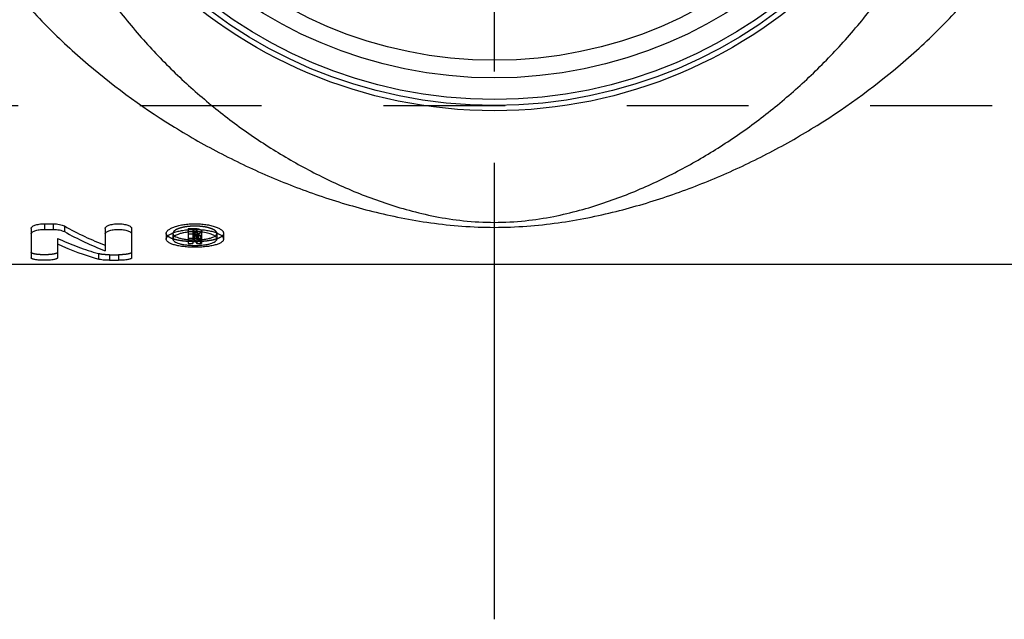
# Model space of a CAD drawing. Header units: millimetres. Extents: x 408 to 592, y 454 to 549.
# Tile 3 of 5: x 475 to 527, y 454 to 486. Entities that reach past the tile are written whole.
import ezdxf

# ---------------------------------------------------------------- set-up
doc = ezdxf.new("R2010")
doc.units = ezdxf.units.MM
doc.header["$LTSCALE"] = 65.185185
doc.linetypes.add('CENTER', pattern=[0.6, 0.375, -0.075, 0.075, -0.075])
doc.linetypes.add('HIDDEN', pattern=[0.2, 0.1, -0.1])
for name, color, linetype in [('ACHSEN_S', 7, 'CONTINUOUS'), ('KOERPER', 7, 'CONTINUOUS'), ('KONST.EL_MIT_GEO', 7, 'CONTINUOUS')]:
    doc.layers.add(name, color=color, linetype=linetype)

msp = doc.modelspace()

# ---------------------------------------------------------------- linework, layer by layer
at = {"layer": 'ACHSEN_S', "color": 2, "linetype": 'CENTER'}
msp.add_line((500, 453.975), (500, 549.29), dxfattribs=at)
at = {"layer": 'KOERPER', "color": 8, "linetype": 'HIDDEN'}
msp.add_line((415.833, 481.475), (584.167, 481.475), dxfattribs=at)
at = {"layer": 'KOERPER', "color": 7, "linetype": 'Continuous'}
msp.add_line((566.5, 472.975), (433.5, 472.975), dxfattribs=at)
at = {"layer": 'KONST.EL_MIT_GEO', "color": 8, "linetype": 'HIDDEN'}
for p, q in [((415.833, 481.475), (584.167, 481.475)), ((482.786, 474.633), (482.786, 474.335)), ((483.611, 474.901), (483.905, 474.901)), ((483.611, 474.901), (483.611, 474.703)), ((483.846, 474.822), (483.905, 474.822)), ((483.846, 474.822), (483.846, 474.523)), ((483.846, 474.664), (483.905, 474.664)), ((483.846, 474.591), (483.919, 474.591)), ((483.905, 474.901), (483.905, 474.722)), ((483.905, 474.602), (483.905, 474.523)), ((483.919, 474.591), (483.919, 474.293)), ((484.082, 474.765), (484.082, 474.466)), ((484.144, 474.614), (484.144, 474.316)), ((484.318, 474.765), (484.318, 474.704)), ((485.145, 474.633), (485.145, 474.335)), ((476.611, 474.368), (476.611, 474.071)), ((483.611, 474.385), (483.846, 474.385)), ((483.846, 474.366), (483.846, 474.293)), ((484.072, 474.385), (484.314, 474.385)), ((484.072, 474.385), (484.072, 474.088)), ((478.796, 473.548), (478.796, 473.253)), ((479.396, 473.489), (479.868, 473.489)), ((479.396, 473.489), (479.396, 473.193)), ((479.868, 473.489), (479.868, 473.193))]:
    msp.add_line(p, q, dxfattribs=at)
at = {"layer": 'KONST.EL_MIT_GEO', "color": 7, "linetype": 'Continuous'}
for p, q in [((475.903, 475.148), (475.903, 474.847)), ((475.903, 475.148), (476.375, 475.148)), ((476.375, 475.148), (476.375, 474.847)), ((476.975, 475.03), (476.975, 474.73)), ((475.195, 474.902), (475.195, 473.324)), ((475.903, 474.847), (476.375, 474.847)), ((479.16, 474.902), (479.16, 473.698)), ((480.575, 474.902), (480.575, 473.324)), ((482.431, 474.633), (482.431, 474.335)), ((483.611, 474.703), (483.611, 474.088)), ((483.611, 474.602), (483.905, 474.602)), ((483.846, 474.523), (483.905, 474.523)), ((483.846, 474.523), (483.846, 474.366)), ((483.905, 474.722), (483.905, 474.602)), ((483.905, 474.523), (483.905, 474.366)), ((484.082, 474.72), (484.078, 474.72)), ((484.318, 474.704), (484.318, 474.422)), ((485.5, 474.633), (485.5, 474.335)), ((476.611, 474.071), (476.611, 473.324)), ((482.431, 474.335), (482.432, 474.348)), ((483.611, 474.088), (483.846, 474.088)), ((483.846, 474.366), (483.905, 474.366)), ((483.846, 474.293), (483.919, 474.293)), ((483.846, 474.293), (483.846, 474.088)), ((483.919, 474.286), (483.924, 474.286)), ((484.072, 474.088), (484.314, 474.088)), ((484.082, 474.466), (484.082, 474.422)), ((484.314, 474.385), (484.314, 474.088)), ((485.499, 474.348), (485.5, 474.335)), ((479.396, 473.193), (479.868, 473.193))]:
    msp.add_line(p, q, dxfattribs=at)
for radius in [25.6, 25.321, 25, 23.845, 22.9]:
    msp.add_circle((500, 506.8), radius, dxfattribs=at)
for centre, radius, start, end in [((483.974, 471.509), 3.213, 83.8915, 88.0769), ((482.902, 474.335), 0.116, 173.5058, 179.9953), ((483.965, 478.502), 4.216, 268.3837, 269.247), ((483.966, 478.526), 4.24, 269.2461, 269.3771), ((485.029, 474.335), 0.116, 0.0047, 6.4942)]:
    msp.add_arc(centre, radius, start, end, dxfattribs=at)
at = {"layer": 'KONST.EL_MIT_GEO', "color": 8, "linetype": 'HIDDEN'}
for centre, radius, start, end in [((483.953, 478.204), 3.918, 264.989, 268.2819), ((483.964, 478.466), 4.181, 268.233, 268.3829)]:
    msp.add_arc(centre, radius, start, end, dxfattribs=at)
at = {"layer": 'KONST.EL_MIT_GEO', "color": 7, "linetype": 'Continuous'}
for centre, major_axis, ratio, start_param, end_param in [((480.672, 506.8), (-5.81, 33.642), 0.604056, -3.59592, -3.491685), ((480.672, 506.8), (-5.862, 33.941), 0.604056, -3.594358, -3.491054), ((479.004, 506.8), (-5.862, 33.941), 0.604056, -3.53254, -3.429821), ((484.935, 506.8), (-1.379, 34.124), 0.217987, -3.459543, -3.439183), ((485.176, 506.8), (-1.379, 34.124), 0.217987, -3.461794, -3.439183), ((485.176, 506.8), (-1.367, 33.824), 0.217987, -3.440997, -3.4402)]:
    msp.add_ellipse(centre, major_axis=major_axis, ratio=ratio, start_param=start_param, end_param=end_param, dxfattribs=at)
at = {"layer": 'KONST.EL_MIT_GEO', "color": 8, "linetype": 'HIDDEN'}
for centre, major_axis, ratio, start_param, end_param in [((484.935, 506.8), (-1.367, 33.824), 0.217987, -3.460744, -3.4402), ((485.176, 506.8), (-1.367, 33.824), 0.217987, 2.820169, 2.842188), ((479.004, 506.8), (-5.81, 33.642), 0.604056, -3.533541, -3.429907)]:
    msp.add_ellipse(centre, major_axis=major_axis, ratio=ratio, start_param=start_param, end_param=end_param, dxfattribs=at)
at = {"layer": 'KONST.EL_MIT_GEO', "color": 7, "linetype": 'Continuous'}
for points, knots in [([(466.973, 506.8), (466.973, 505.636), (467.12, 503.316), (467.766, 499.92), (468.797, 496.682), (470.162, 493.651), (471.803, 490.854), (473.67, 488.299), (475.723, 485.983), (478.637, 483.228), (481.835, 480.878), (485.232, 478.937), (487.869, 477.682), (490.619, 476.618), (493.013, 475.905), (495.019, 475.454), (496.612, 475.182), (498.28, 475.001), (500, 474.936), (501.72, 475.001), (503.388, 475.182), (504.981, 475.454), (506.987, 475.905), (509.381, 476.618), (512.131, 477.682), (514.768, 478.937), (518.165, 480.878), (521.363, 483.228), (524.277, 485.983), (526.33, 488.299), (528.197, 490.854), (529.838, 493.651), (531.203, 496.682), (532.234, 499.92), (532.88, 503.316), (533.027, 505.636), (533.027, 506.8)], [0, 0, 0, 0, 0.034642, 0.068936, 0.102614, 0.135523, 0.16762, 0.198935, 0.229545, 0.259548, 0.318141, 0.347037, 0.375877, 0.404935, 0.434693, 0.450106, 0.466084, 0.48276, 0.5, 0.51724, 0.533916, 0.549895, 0.565307, 0.595065, 0.624123, 0.652963, 0.681859, 0.740452, 0.770455, 0.801065, 0.83238, 0.864477, 0.897386, 0.931064, 0.965358, 1, 1, 1, 1]), ([(472.889, 506.8), (472.889, 505.68), (473.004, 503.455), (473.508, 500.191), (474.315, 497.073), (475.383, 494.147), (476.671, 491.436), (478.139, 488.946), (479.757, 486.675), (481.502, 484.614), (483.355, 482.756), (485.306, 481.088), (487.348, 479.604), (489.489, 478.296), (491.748, 477.16), (493.746, 476.371), (495.454, 475.85), (496.856, 475.519), (498.381, 475.284), (500, 475.195), (501.619, 475.284), (503.144, 475.519), (504.546, 475.85), (506.254, 476.371), (508.252, 477.16), (510.511, 478.296), (512.652, 479.604), (514.694, 481.088), (516.645, 482.756), (518.498, 484.614), (520.243, 486.675), (521.861, 488.946), (523.329, 491.436), (524.617, 494.147), (525.685, 497.073), (526.492, 500.191), (526.996, 503.455), (527.111, 505.68), (527.111, 506.8)], [0, 0, 0, 0, 0.036843, 0.073141, 0.108473, 0.142601, 0.175452, 0.207071, 0.237566, 0.267081, 0.295774, 0.323815, 0.351395, 0.378751, 0.406234, 0.434483, 0.44929, 0.464937, 0.481836, 0.5, 0.518164, 0.535063, 0.55071, 0.565517, 0.593766, 0.621249, 0.648605, 0.676185, 0.704226, 0.732919, 0.762434, 0.792929, 0.824548, 0.857399, 0.891527, 0.926859, 0.963157, 1, 1, 1, 1]), ([(475.195, 474.902), (475.195, 474.918), (475.208, 474.954), (475.251, 474.999), (475.318, 475.041), (475.405, 475.077), (475.512, 475.108), (475.633, 475.13), (475.765, 475.145), (475.857, 475.148), (475.903, 475.148)], [0, 0, 0, 0, 0.061247, 0.137512, 0.23534, 0.355698, 0.496627, 0.65441, 0.824117, 1, 1, 1, 1]), ([(476.375, 475.148), (476.49, 475.148), (476.655, 475.134), (476.855, 475.084), (476.939, 475.05), (476.975, 475.03)], [0, 0, 0, 0, 0.560639, 0.801576, 1, 1, 1, 1]), ([(479.16, 474.902), (479.16, 474.918), (479.172, 474.954), (479.216, 474.999), (479.282, 475.041), (479.37, 475.077), (479.476, 475.108), (479.598, 475.13), (479.73, 475.145), (479.868, 475.149), (480.005, 475.145), (480.137, 475.13), (480.259, 475.108), (480.365, 475.077), (480.453, 475.041), (480.519, 474.999), (480.563, 474.954), (480.575, 474.918), (480.575, 474.902)], [0, 0, 0, 0, 0.030624, 0.068756, 0.11767, 0.177849, 0.248313, 0.327205, 0.412059, 0.5, 0.587941, 0.672795, 0.751687, 0.822151, 0.88233, 0.931244, 0.969376, 1, 1, 1, 1]), ([(482.431, 474.633), (482.431, 474.649), (482.437, 474.682), (482.46, 474.731), (482.498, 474.778), (482.571, 474.844), (482.698, 474.919), (482.888, 474.996), (483.118, 475.061), (483.382, 475.11), (483.668, 475.141), (483.966, 475.151), (484.264, 475.141), (484.55, 475.11), (484.813, 475.061), (485.044, 474.996), (485.234, 474.919), (485.361, 474.844), (485.434, 474.778), (485.471, 474.731), (485.494, 474.682), (485.5, 474.649), (485.5, 474.633)], [0, 0, 0, 0, 0.014001, 0.029309, 0.046749, 0.066817, 0.115589, 0.175977, 0.246828, 0.326188, 0.411544, 0.5, 0.588456, 0.673812, 0.753172, 0.824023, 0.884411, 0.933183, 0.953251, 0.970691, 0.985999, 1, 1, 1, 1]), ([(475.195, 474.602), (475.195, 474.618), (475.208, 474.654), (475.251, 474.699), (475.318, 474.741), (475.405, 474.777), (475.512, 474.807), (475.633, 474.83), (475.766, 474.844), (475.857, 474.847), (475.903, 474.847)], [0, 0, 0, 0, 0.061051, 0.137191, 0.234972, 0.355345, 0.496333, 0.654202, 0.82401, 1, 1, 1, 1]), ([(476.375, 474.847), (476.49, 474.847), (476.655, 474.834), (476.855, 474.784), (476.939, 474.75), (476.975, 474.73)], [0, 0, 0, 0, 0.560719, 0.801651, 1, 1, 1, 1]), ([(479.16, 474.602), (479.16, 474.618), (479.172, 474.654), (479.216, 474.699), (479.282, 474.741), (479.37, 474.777), (479.476, 474.807), (479.598, 474.83), (479.73, 474.844), (479.868, 474.849), (480.005, 474.844), (480.137, 474.83), (480.259, 474.807), (480.365, 474.777), (480.453, 474.741), (480.519, 474.699), (480.563, 474.654), (480.575, 474.618), (480.575, 474.602)], [0, 0, 0, 0, 0.030525, 0.068596, 0.117486, 0.177672, 0.248166, 0.327101, 0.412005, 0.5, 0.587995, 0.672899, 0.751834, 0.822328, 0.882514, 0.931404, 0.969475, 1, 1, 1, 1]), ([(482.432, 474.348), (482.438, 474.422), (482.52, 474.507), (482.627, 474.578), (482.737, 474.636), (482.902, 474.701), (483.131, 474.764), (483.391, 474.811), (483.673, 474.841), (483.966, 474.851), (484.259, 474.841), (484.54, 474.811), (484.8, 474.764), (485.029, 474.701), (485.195, 474.636), (485.305, 474.578), (485.412, 474.507), (485.493, 474.422), (485.499, 474.348)], [0, 0, 0, 0, 0.066368, 0.089733, 0.115989, 0.176867, 0.247868, 0.327073, 0.412047, 0.5, 0.587953, 0.672927, 0.752132, 0.823133, 0.884011, 0.910267, 0.933632, 1, 1, 1, 1]), ([(484.078, 474.72), (483.997, 474.723), (483.838, 474.723), (483.605, 474.706), (483.387, 474.673), (483.193, 474.627), (483.031, 474.57), (482.921, 474.513), (482.855, 474.462), (482.811, 474.416), (482.79, 474.375), (482.787, 474.348)], [0, 0, 0, 0, 0.171779, 0.34006, 0.498557, 0.641651, 0.764787, 0.864963, 0.906236, 0.941949, 1, 1, 1, 1]), ([(483.905, 474.602), (483.958, 474.602), (484.036, 474.597), (484.133, 474.58), (484.195, 474.563), (484.247, 474.543), (484.285, 474.52), (484.311, 474.495), (484.318, 474.475), (484.318, 474.466)], [0, 0, 0, 0, 0.347734, 0.506455, 0.647987, 0.768449, 0.86572, 0.940659, 1, 1, 1, 1]), ([(484.082, 474.466), (484.082, 474.474), (484.071, 474.488), (484.052, 474.498), (484.03, 474.507), (484.003, 474.514), (483.961, 474.521), (483.928, 474.523), (483.905, 474.523)], [0, 0, 0, 0, 0.131104, 0.228564, 0.349373, 0.491412, 0.65077, 1, 1, 1, 1]), ([(485.144, 474.348), (485.142, 474.368), (485.125, 474.411), (485.074, 474.467), (484.998, 474.52), (484.899, 474.569), (484.778, 474.613), (484.584, 474.667), (484.426, 474.692), (484.316, 474.704)], [0, 0, 0, 0, 0.063962, 0.142005, 0.239065, 0.356456, 0.49351, 0.648368, 1, 1, 1, 1]), ([(485.5, 474.335), (485.5, 474.319), (485.495, 474.287), (485.471, 474.24), (485.434, 474.196), (485.36, 474.137), (485.232, 474.071), (485.042, 474.008), (484.811, 473.957), (484.548, 473.92), (484.263, 473.897), (483.966, 473.89), (483.669, 473.897), (483.383, 473.92), (483.12, 473.957), (482.889, 474.008), (482.699, 474.071), (482.571, 474.137), (482.498, 474.196), (482.46, 474.24), (482.437, 474.287), (482.431, 474.319), (482.431, 474.335)], [0, 0, 0, 0, 0.013932, 0.028873, 0.045784, 0.065287, 0.113138, 0.173138, 0.244173, 0.324175, 0.410469, 0.5, 0.589531, 0.675825, 0.755827, 0.826862, 0.886862, 0.934713, 0.954216, 0.971127, 0.986068, 1, 1, 1, 1]), ([(482.786, 474.335), (482.786, 474.323), (482.79, 474.298), (482.808, 474.262), (482.837, 474.228), (482.894, 474.182), (482.992, 474.13), (483.138, 474.081), (483.316, 474.04), (483.518, 474.011), (483.737, 473.993), (483.966, 473.986), (484.194, 473.993), (484.413, 474.011), (484.616, 474.04), (484.793, 474.081), (484.939, 474.13), (485.037, 474.182), (485.094, 474.228), (485.123, 474.262), (485.141, 474.298), (485.145, 474.323), (485.145, 474.335)], [0, 0, 0, 0, 0.013936, 0.028915, 0.045884, 0.065449, 0.113402, 0.173444, 0.244459, 0.324392, 0.410585, 0.5, 0.589415, 0.675608, 0.755541, 0.826556, 0.886598, 0.934551, 0.954116, 0.971085, 0.986064, 1, 1, 1, 1]), ([(482.888, 474.487), (482.927, 474.461), (483.022, 474.415), (483.189, 474.364), (483.389, 474.325), (483.534, 474.307), (483.611, 474.301)], [0, 0, 0, 0, 0.185558, 0.418684, 0.693425, 1, 1, 1, 1]), ([(483.905, 474.366), (483.928, 474.366), (483.961, 474.368), (484.003, 474.375), (484.03, 474.381), (484.052, 474.39), (484.071, 474.4), (484.082, 474.413), (484.082, 474.422)], [0, 0, 0, 0, 0.35027, 0.51001, 0.652254, 0.773028, 0.87017, 1, 1, 1, 1]), ([(484.318, 474.422), (484.318, 474.411), (484.31, 474.393), (484.292, 474.375), (484.262, 474.355), (484.213, 474.333), (484.169, 474.322), (484.144, 474.316)], [0, 0, 0, 0, 0.153887, 0.25014, 0.363794, 0.646659, 1, 1, 1, 1]), ([(484.314, 474.3), (484.391, 474.307), (484.537, 474.324), (484.74, 474.364), (484.908, 474.415), (485.004, 474.461), (485.043, 474.487)], [0, 0, 0, 0, 0.306618, 0.581481, 0.814634, 1, 1, 1, 1]), ([(476.611, 473.324), (476.611, 473.319), (476.608, 473.309), (476.596, 473.295), (476.579, 473.283), (476.555, 473.271), (476.525, 473.259), (476.475, 473.244), (476.398, 473.228), (476.291, 473.213), (476.171, 473.202), (476.039, 473.195), (475.903, 473.193), (475.767, 473.195), (475.636, 473.202), (475.515, 473.213), (475.409, 473.228), (475.331, 473.244), (475.281, 473.259), (475.251, 473.271), (475.227, 473.283), (475.21, 473.295), (475.198, 473.309), (475.195, 473.319), (475.195, 473.324)], [0, 0, 0, 0, 0.00934, 0.020572, 0.034863, 0.052711, 0.074268, 0.099509, 0.160435, 0.233703, 0.31678, 0.406652, 0.5, 0.593348, 0.68322, 0.766297, 0.839565, 0.900491, 0.925732, 0.947289, 0.965137, 0.979428, 0.99066, 1, 1, 1, 1]), ([(479.396, 473.193), (479.281, 473.193), (479.118, 473.2), (478.918, 473.224), (478.833, 473.242), (478.796, 473.253)], [0, 0, 0, 0, 0.568178, 0.808495, 1, 1, 1, 1]), ([(480.575, 473.324), (480.575, 473.319), (480.572, 473.309), (480.561, 473.295), (480.544, 473.283), (480.52, 473.271), (480.49, 473.259), (480.439, 473.244), (480.362, 473.228), (480.256, 473.213), (480.135, 473.202), (480.004, 473.195), (479.914, 473.193), (479.868, 473.193)], [0, 0, 0, 0, 0.01868, 0.041144, 0.069726, 0.105422, 0.148536, 0.199019, 0.320871, 0.467407, 0.633559, 0.813304, 1, 1, 1, 1])]:
    msp.add_open_spline(points, degree=3, knots=knots, dxfattribs=at)
at = {"layer": 'KONST.EL_MIT_GEO', "color": 8, "linetype": 'HIDDEN'}
for points, knots in [([(485.5, 474.633), (485.5, 474.617), (485.495, 474.585), (485.471, 474.538), (485.434, 474.494), (485.36, 474.434), (485.232, 474.369), (485.042, 474.305), (484.811, 474.254), (484.548, 474.217), (484.263, 474.194), (483.966, 474.186), (483.669, 474.194), (483.383, 474.217), (483.12, 474.254), (482.889, 474.305), (482.699, 474.369), (482.571, 474.434), (482.497, 474.494), (482.46, 474.538), (482.437, 474.585), (482.431, 474.617), (482.431, 474.633)], [0, 0, 0, 0, 0.013977, 0.028955, 0.045893, 0.065413, 0.113276, 0.173265, 0.244276, 0.324247, 0.410506, 0.5, 0.589494, 0.675753, 0.755724, 0.826735, 0.886724, 0.934587, 0.954107, 0.971045, 0.986023, 1, 1, 1, 1]), ([(485.145, 474.633), (485.145, 474.645), (485.141, 474.671), (485.123, 474.708), (485.094, 474.744), (485.038, 474.794), (484.94, 474.851), (484.794, 474.909), (484.617, 474.958), (484.414, 474.994), (484.195, 475.017), (483.966, 475.025), (483.737, 475.017), (483.517, 474.994), (483.315, 474.958), (483.137, 474.909), (482.991, 474.851), (482.894, 474.794), (482.837, 474.744), (482.809, 474.708), (482.791, 474.671), (482.786, 474.645), (482.786, 474.633)], [0, 0, 0, 0, 0.013999, 0.02927, 0.046652, 0.066655, 0.115319, 0.175657, 0.246525, 0.325957, 0.411421, 0.5, 0.588579, 0.674043, 0.753475, 0.824343, 0.884681, 0.933345, 0.953348, 0.97073, 0.986001, 1, 1, 1, 1]), ([(482.786, 474.633), (482.786, 474.62), (482.791, 474.593), (482.812, 474.555), (482.845, 474.519), (482.872, 474.497), (482.888, 474.487)], [0, 0, 0, 0, 0.209367, 0.436485, 0.696878, 1, 1, 1, 1]), ([(483.905, 474.901), (483.958, 474.901), (484.036, 474.896), (484.133, 474.879), (484.195, 474.862), (484.247, 474.842), (484.285, 474.819), (484.311, 474.794), (484.318, 474.774), (484.318, 474.765)], [0, 0, 0, 0, 0.347543, 0.506186, 0.647664, 0.768111, 0.865422, 0.940475, 1, 1, 1, 1]), ([(484.082, 474.765), (484.082, 474.773), (484.071, 474.787), (484.052, 474.797), (484.03, 474.806), (484.003, 474.813), (483.961, 474.82), (483.928, 474.822), (483.905, 474.822)], [0, 0, 0, 0, 0.131406, 0.228904, 0.349697, 0.491681, 0.650961, 1, 1, 1, 1]), ([(483.905, 474.664), (483.928, 474.664), (483.961, 474.666), (484.003, 474.673), (484.03, 474.68), (484.052, 474.688), (484.071, 474.699), (484.082, 474.712), (484.082, 474.721)], [0, 0, 0, 0, 0.350089, 0.509754, 0.651945, 0.772701, 0.869878, 1, 1, 1, 1]), ([(484.318, 474.721), (484.318, 474.71), (484.31, 474.692), (484.292, 474.673), (484.262, 474.653), (484.213, 474.632), (484.169, 474.62), (484.144, 474.614)], [0, 0, 0, 0, 0.154245, 0.250579, 0.364245, 0.646966, 1, 1, 1, 1]), ([(485.043, 474.487), (485.059, 474.497), (485.087, 474.519), (485.12, 474.555), (485.14, 474.593), (485.145, 474.62), (485.145, 474.633)], [0, 0, 0, 0, 0.303122, 0.563515, 0.790633, 1, 1, 1, 1]), ([(483.924, 474.286), (483.957, 474.285), (484.087, 474.286), (484.217, 474.292), (484.314, 474.3)], [0, 0, 0, 0, 0.253121, 1, 1, 1, 1]), ([(476.611, 473.619), (476.611, 473.614), (476.608, 473.604), (476.596, 473.591), (476.579, 473.578), (476.544, 473.561), (476.485, 473.542), (476.398, 473.523), (476.291, 473.508), (476.171, 473.497), (476.039, 473.49), (475.903, 473.488), (475.767, 473.49), (475.636, 473.497), (475.515, 473.508), (475.408, 473.523), (475.321, 473.542), (475.262, 473.561), (475.227, 473.578), (475.21, 473.591), (475.198, 473.604), (475.195, 473.614), (475.195, 473.619)], [0, 0, 0, 0, 0.009348, 0.020586, 0.034881, 0.052732, 0.0995, 0.160428, 0.233698, 0.316776, 0.40665, 0.5, 0.59335, 0.683224, 0.766302, 0.839572, 0.9005, 0.947268, 0.965119, 0.979414, 0.990652, 1, 1, 1, 1]), ([(479.396, 473.489), (479.281, 473.489), (479.118, 473.495), (478.918, 473.52), (478.833, 473.537), (478.796, 473.548)], [0, 0, 0, 0, 0.568176, 0.808493, 1, 1, 1, 1]), ([(480.575, 473.619), (480.575, 473.614), (480.572, 473.604), (480.561, 473.591), (480.544, 473.578), (480.509, 473.561), (480.449, 473.542), (480.362, 473.523), (480.256, 473.508), (480.135, 473.497), (480.004, 473.49), (479.914, 473.489), (479.868, 473.489)], [0, 0, 0, 0, 0.018696, 0.041172, 0.069762, 0.105464, 0.199, 0.320856, 0.467395, 0.633552, 0.8133, 1, 1, 1, 1])]:
    msp.add_open_spline(points, degree=3, knots=knots, dxfattribs=at)

doc.saveas('drawing.dxf')
